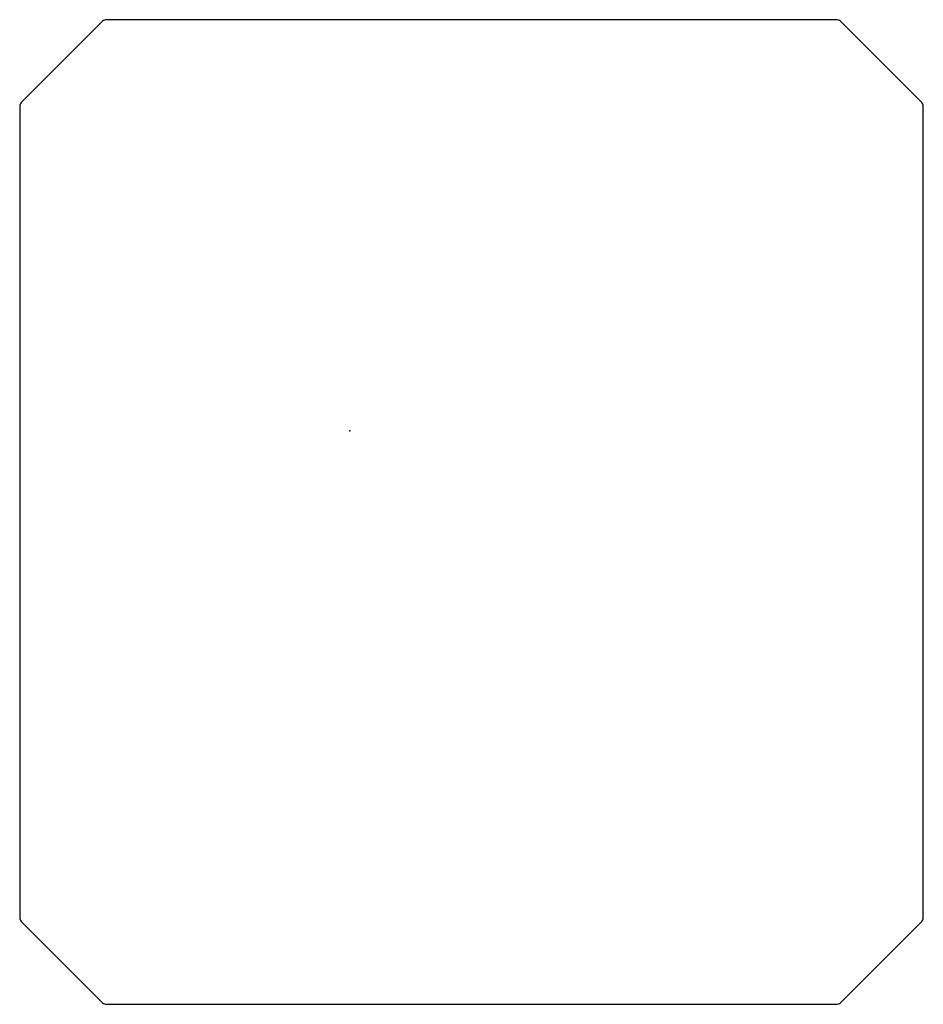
# Model space of a CAD drawing. Header units: millimetres. Extents: x -122 to 212, y -212 to 152.
import ezdxf

# ---------------------------------------------------------------- set-up
doc = ezdxf.new("R2010")
doc.units = ezdxf.units.MM
doc.header["$MEASUREMENT"] = 0
doc.layers.add('Mini_Merc_Top_Panel v2_0', color=7, linetype='Continuous')

msp = doc.modelspace()

# ---------------------------------------------------------------- linework, layer by layer
at = {"layer": 'Mini_Merc_Top_Panel v2_0'}
for p, q in [((-91.36, 151.41), (-121.41, 121.36)), ((46.52, 152), (-89.95, 152)), ((179.95, 152), (46.52, 152)), ((211.41, 121.36), (181.36, 151.41)), ((-122, 119.95), (-122, -30)), ((212, -30), (212, 119.95)), ((-122, -30), (-122, -179.95)), ((212, -179.95), (212, -30)), ((-121.41, -181.36), (-91.36, -211.41)), ((181.36, -211.41), (211.41, -181.36)), ((-89.95, -212), (46.52, -212)), ((46.52, -212), (179.95, -212))]:
    msp.add_line(p, q, dxfattribs=at)
for centre, start, end in [((-89.95, 150), 90, 135), ((179.95, 150), 45, 90), ((-120, 119.95), 135, 180), ((210, 119.95), 360, 45), ((-120, -179.95), 180, 225), ((210, -179.95), 315, 0), ((-89.95, -210), 225, 270), ((179.95, -210), 270, 315)]:
    msp.add_arc(centre, 2, start, end, dxfattribs=at)
msp.add_point((0, 0), dxfattribs=at)

doc.saveas('drawing.dxf')
